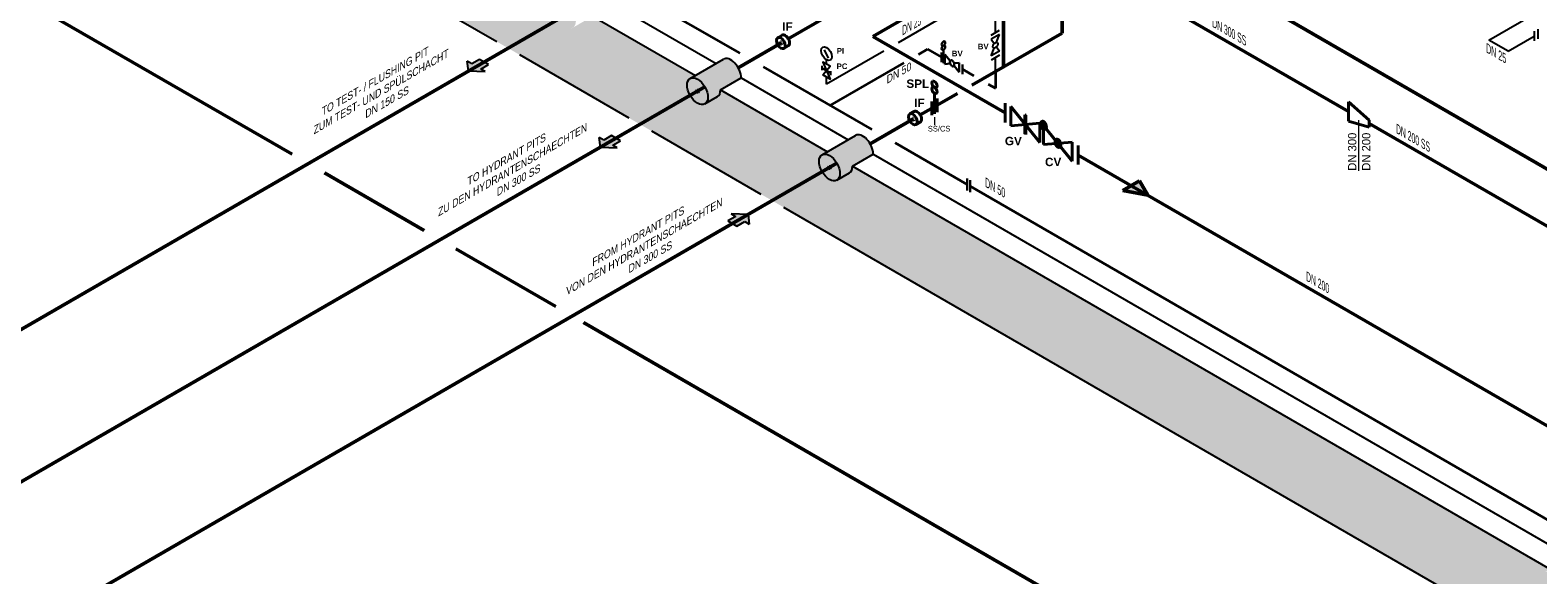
# Model space of a CAD drawing. Header units: millimetres. Extents: x 244 to 2461, y -1517 to 72.
# Tile 4 of 32: x 702 to 1331, y -1155 to -928. Entities that reach past the tile are written whole.
import ezdxf

# ---------------------------------------------------------------- set-up
doc = ezdxf.new("R2010")
doc.units = ezdxf.units.MM
doc.linetypes.add('ACAD_ISO10W100', pattern=[18, 12, -3, 0, -3])
for name, color, linetype, lineweight in [('Achsen', 253, 'ACAD_ISO10W100', 15), ('Armatur-Entleerung', 7, 'Continuous', 30), ('Armaturen-Auslagerung', 7, 'Continuous', 40), ('Armaturen-Einlagerung', 7, 'Continuous', 40), ('Auslagerung', 1, 'Continuous', 50), ('Einlagerung', 5, 'Continuous', 50), ('Entleerung', 74, 'Continuous', 35), ('Pfeile', 1, 'Continuous', 18), ('Stickstoffsystem', 200, 'Continuous', 25), ('Text', 7, 'Continuous', 18), ('Text groß', 7, 'Continuous', 18)]:
    doc.layers.add(name, color=color, linetype=linetype, lineweight=lineweight)
for name, color, linetype in [('ANLAGEN', 7, 'Continuous'), ('DN 025-', 8, 'Continuous'), ('DN 050', 8, 'Continuous'), ('effekte', 7, 'Continuous'), ('Filter', 8, 'Continuous'), ('gebäude', 8, 'Continuous'), ('rohrdurchführung', 7, 'Continuous')]:
    doc.layers.add(name, color=color, linetype=linetype)
doc.styles.add('isotext', font='arial.ttf', dxfattribs={"oblique": 30, "height": 3})

# ---------------------------------------------------------------- blocks, each defined once
blk = doc.blocks.new('FILOU_N2_83_2')
at = {"layer": 'ANLAGEN', "color": 7, "linetype": 'Continuous'}
for p, q in [((0, 0), (6.4952, 12.4102)), ((0, 0), (6.4952, -4.9104)), ((6.4952, 12.4102), (6.4952, 8.0801)), ((6.4952, 8.0801), (12.9904, 11.8301)), ((12.9904, 3.1699), (6.4952, -0.5801)), ((12.9904, 11.8301), (12.9904, 3.1699)), ((6.4952, -0.5801), (6.4952, -4.9103))]:
    blk.add_line(p, q, dxfattribs=at)

msp = doc.modelspace()

# ---------------------------------------------------------------- hatches: boundary and pattern name
at = {"layer": 'Auslagerung'}
for points in [[(886.2502577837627, -941.994306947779), (884.3751831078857, -940.9117315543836), (884.8776478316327, -944.9518357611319), (891.8752220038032, -945.241883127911), (890.0002339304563, -944.1593577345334), (893.2478319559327, -942.2843543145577), (889.4978558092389, -940.1193035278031)], [(941.2902781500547, -973.7717338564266), (939.415203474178, -972.6891584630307), (939.9176681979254, -976.7292626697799), (946.9152423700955, -977.0193100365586), (945.0402542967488, -975.9367846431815), (948.2878523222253, -974.0617812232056), (944.5378761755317, -971.896730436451)], [(1000.080433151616, -1007.714227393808), (1001.955499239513, -1008.796817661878), (1001.453066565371, -1004.756709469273), (994.455494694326, -1004.466606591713), (996.3304741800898, -1005.549146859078), (993.0828612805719, -1007.424124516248), (996.8328202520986, -1009.589205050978)]]:
    msp.add_hatch(color=1, dxfattribs=at).paths.add_polyline_path(points)
at = {"layer": 'effekte', "true_color": 0xc9c8c0}
h = msp.add_hatch(color=9, dxfattribs=at)
edge = h.paths.add_edge_path()
edge.add_line((906.9991178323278, -808.9316157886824), (787.9918579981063, -740.2227422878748))
edge.add_line((787.9918579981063, -740.222742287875), (787.9918579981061, -869.9623724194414))
edge.add_line((787.9918579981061, -869.9623724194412), (1382.826573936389, -1213.390355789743))
edge.add_line((1382.826573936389, -1213.390355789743), (1412.018775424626, -1196.536230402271))
edge.add_line((1412.018775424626, -1196.536230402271), (1401.344040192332, -1190.373169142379))
edge.add_ellipse((1397.01391317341, -1187.873169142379), major_axis=(3.061862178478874, -5.303300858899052), ratio=0.5773502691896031, start_angle=0, end_angle=45.000000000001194, ccw=False)
edge.add_line((1400.075775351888, -1193.176470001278), (1394.239749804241, -1196.54590092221))
edge.add_ellipse((1391.768932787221, -1190.90135998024), major_axis=(3.061862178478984, -5.303300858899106), ratio=0.5773502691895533, start_angle=180.0000000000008, end_angle=360.00000000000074, ccw=False)
edge.add_ellipse((1391.768932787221, -1190.90135998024), major_axis=(3.061862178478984, -5.303300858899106), ratio=0.5773502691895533, start_angle=7.772515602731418e-13, end_angle=180.0000000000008)
edge.add_line((1388.707070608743, -1185.598059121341), (1390.890188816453, -1184.337635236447))
edge.add_line((1390.890188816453, -1184.337635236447), (1346.303971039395, -1158.595770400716))
edge.add_ellipse((1341.973844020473, -1156.095770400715), major_axis=(3.061862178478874, -5.303300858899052), ratio=0.5773502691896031, start_angle=0, end_angle=45.000000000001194, ccw=False)
edge.add_line((1345.035706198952, -1161.399071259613), (1339.199680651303, -1164.768502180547))
edge.add_ellipse((1336.728863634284, -1159.123961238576), major_axis=(3.061862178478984, -5.303300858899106), ratio=0.5773502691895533, start_angle=180.0000000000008, end_angle=360.00000000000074, ccw=False)
edge.add_ellipse((1336.728863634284, -1159.123961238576), major_axis=(3.061862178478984, -5.303300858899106), ratio=0.5773502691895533, start_angle=7.772515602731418e-13, end_angle=180.0000000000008)
edge.add_line((1333.667001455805, -1153.820660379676), (1335.850119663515, -1152.560236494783))
edge.add_line((1335.850119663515, -1152.560236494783), (1044.980056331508, -984.6263271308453))
edge.add_ellipse((1040.649929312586, -982.1263271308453), major_axis=(3.061862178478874, -5.303300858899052), ratio=0.577350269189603, start_angle=0, end_angle=45.000000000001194, ccw=False)
edge.add_line((1043.711791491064, -987.4296279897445), (1037.875765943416, -990.799058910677))
edge.add_ellipse((1035.404948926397, -985.154517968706), major_axis=(3.061862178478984, -5.303300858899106), ratio=0.5773502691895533, start_angle=180.0000000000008, end_angle=360.0000000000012, ccw=False)
edge.add_ellipse((1035.404948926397, -985.154517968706), major_axis=(3.061862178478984, -5.303300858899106), ratio=0.5773502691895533, start_angle=1.245041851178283e-12, end_angle=180.0000000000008)
edge.add_line((1032.343086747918, -979.8512171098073), (1034.526204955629, -978.5907932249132))
edge.add_line((1034.526204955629, -978.5907932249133), (989.9399871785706, -952.8489283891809))
edge.add_ellipse((985.6098601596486, -950.3489283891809), major_axis=(3.061862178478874, -5.303300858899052), ratio=0.5773502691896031, start_angle=0, end_angle=45.000000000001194, ccw=False)
edge.add_line((988.6717223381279, -955.6522292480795), (982.8356967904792, -959.0216601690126))
edge.add_ellipse((980.3648797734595, -953.3771192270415), major_axis=(3.061862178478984, -5.303300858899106), ratio=0.5773502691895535, start_angle=180.0000000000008, end_angle=360.0000000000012, ccw=False)
edge.add_ellipse((980.3648797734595, -953.3771192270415), major_axis=(3.061862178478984, -5.303300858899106), ratio=0.5773502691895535, start_angle=1.245041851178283e-12, end_angle=180.0000000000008)
edge.add_line((977.3030175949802, -948.0738183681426), (979.4861358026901, -946.8133944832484))
edge.add_line((979.4861358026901, -946.8133944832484), (934.8999180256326, -921.0715296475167))
edge.add_ellipse((930.5697910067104, -918.5715296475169), major_axis=(3.061862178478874, -5.303300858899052), ratio=0.577350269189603, start_angle=0, end_angle=45.000000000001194, ccw=False)
edge.add_line((933.6316531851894, -923.8748305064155), (927.7956276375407, -927.2442614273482))
edge.add_ellipse((925.3248106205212, -921.5997204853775), major_axis=(3.061862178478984, -5.303300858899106), ratio=0.5773502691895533, start_angle=180.0000000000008, end_angle=360.0000000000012, ccw=False)
edge.add_ellipse((925.3248106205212, -921.5997204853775), major_axis=(3.061862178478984, -5.303300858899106), ratio=0.5773502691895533, start_angle=1.245041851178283e-12, end_angle=180.0000000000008)
edge.add_line((922.2629484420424, -916.2964196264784), (924.4460666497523, -915.0359957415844))
edge.add_line((924.4460666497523, -915.0359957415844), (906.9991178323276, -904.9629951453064))
edge.add_line((906.9991178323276, -904.9629951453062), (906.9991178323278, -808.9316157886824))
at = {"layer": 'effekte'}
h = msp.add_hatch(color=253, dxfattribs=at)
h.set_gradient(color1=(156, 156, 156), rotation=29.999999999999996, tint=1, name='CURVED')
edge = h.paths.add_edge_path()
edge.add_ellipse((980.3648251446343, -953.3770876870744), major_axis=(3.061862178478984, -5.303300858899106), ratio=0.5773502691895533, start_angle=1.1937117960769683e-12, end_angle=180.0000000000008, ccw=False)
edge.add_line((983.4266873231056, -958.6803885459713), (988.6716677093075, -955.6521977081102))
edge.add_ellipse((985.6098055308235, -950.3488968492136), major_axis=(3.061862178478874, -5.303300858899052), ratio=0.577350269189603, start_angle=0, end_angle=45.00000000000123)
edge.add_line((989.9399325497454, -952.8488968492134), (998.6001865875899, -947.8488968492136))
edge.add_ellipse((994.2700595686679, -945.3488968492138), major_axis=(3.061862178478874, -5.303300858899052), ratio=0.5773502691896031, start_angle=45.00000000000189, end_angle=180)
edge.add_line((991.2081973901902, -940.0455959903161), (977.302962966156, -948.0737868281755))
h = msp.add_hatch(color=255, dxfattribs=at)
edge = h.paths.add_edge_path()
edge.add_ellipse((980.3648797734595, -953.3771192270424), major_axis=(3.061862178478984, -5.303300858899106), ratio=0.5773502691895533, start_angle=106.1175443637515, end_angle=253.8824556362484)
edge.add_line((976.5733665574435, -953.6031594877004), (982.4563929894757, -950.2065925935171))
edge = h.paths.add_edge_path()
edge.add_ellipse((980.3648797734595, -953.3771192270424), major_axis=(3.061862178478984, -5.303300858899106), ratio=0.5773502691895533, start_angle=89.9999999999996, end_angle=106.1175443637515)
edge.add_line((982.4563929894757, -950.2065925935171), (976.5733665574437, -953.6031594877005))
edge.add_ellipse((980.3648797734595, -953.3771192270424), major_axis=(3.061862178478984, -5.303300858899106), ratio=0.5773502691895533, start_angle=253.8824556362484, end_angle=270.0000000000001)
edge.add_line((977.3030175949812, -955.1448861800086), (983.4267419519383, -951.6093522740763))
edge = h.paths.add_edge_path()
edge.add_ellipse((980.3648797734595, -953.3771192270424), major_axis=(3.061862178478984, -5.303300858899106), ratio=0.5773502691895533, start_angle=73.88245563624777, end_angle=89.9999999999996)
edge.add_line((983.4267419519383, -951.6093522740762), (977.3030175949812, -955.1448861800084))
edge.add_ellipse((980.3648797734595, -953.3771192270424), major_axis=(3.061862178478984, -5.303300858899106), ratio=0.5773502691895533, start_angle=270.0000000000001, end_angle=286.1175443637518)
edge.add_line((978.2733665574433, -956.5476458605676), (984.1563929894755, -953.1510789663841))
edge = h.paths.add_edge_path()
edge.add_ellipse((980.3648797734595, -953.3771192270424), major_axis=(3.061862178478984, -5.303300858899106), ratio=0.5773502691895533, start_angle=286.1175443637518, end_angle=433.8824556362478)
edge.add_line((984.1563929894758, -953.1510789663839), (978.2733665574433, -956.5476458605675))
h = msp.add_hatch(color=253, dxfattribs=at)
h.set_gradient(color1=(156, 156, 156), rotation=29.999999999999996, tint=1, name='CURVED')
edge = h.paths.add_edge_path()
edge.add_ellipse((1035.404921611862, -985.1545337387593), major_axis=(3.061862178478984, -5.303300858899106), ratio=0.5773502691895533, start_angle=1.1937117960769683e-12, end_angle=180.0000000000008, ccw=False)
edge.add_line((1038.466783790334, -990.4578345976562), (1043.711764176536, -987.4296437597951))
edge.add_ellipse((1040.649901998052, -982.1263429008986), major_axis=(3.061862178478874, -5.303300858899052), ratio=0.577350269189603, start_angle=0, end_angle=45.00000000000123)
edge.add_line((1044.980029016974, -984.6263429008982), (1053.640283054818, -979.6263429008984))
edge.add_ellipse((1049.310156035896, -977.1263429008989), major_axis=(3.061862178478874, -5.303300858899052), ratio=0.5773502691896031, start_angle=45.00000000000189, end_angle=180)
edge.add_line((1046.248293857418, -971.8230420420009), (1032.343059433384, -979.8512328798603))
h = msp.add_hatch(color=255, dxfattribs=at)
edge = h.paths.add_edge_path()
edge.add_ellipse((1035.404948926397, -985.1545179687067), major_axis=(3.061862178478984, -5.303300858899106), ratio=0.5773502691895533, start_angle=106.1175443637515, end_angle=253.8824556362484)
edge.add_line((1031.613435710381, -985.3805582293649), (1037.496462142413, -981.9839913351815))
edge = h.paths.add_edge_path()
edge.add_ellipse((1035.404948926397, -985.1545179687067), major_axis=(3.061862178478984, -5.303300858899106), ratio=0.5773502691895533, start_angle=89.9999999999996, end_angle=106.1175443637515)
edge.add_line((1037.496462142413, -981.9839913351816), (1031.613435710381, -985.3805582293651))
edge.add_ellipse((1035.404948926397, -985.1545179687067), major_axis=(3.061862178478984, -5.303300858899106), ratio=0.5773502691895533, start_angle=253.8824556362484, end_angle=270.0000000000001)
edge.add_line((1032.343086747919, -986.9222849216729), (1038.466811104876, -983.3867510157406))
edge = h.paths.add_edge_path()
edge.add_ellipse((1035.404948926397, -985.1545179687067), major_axis=(3.061862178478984, -5.303300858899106), ratio=0.5773502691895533, start_angle=73.88245563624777, end_angle=89.9999999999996)
edge.add_line((1038.466811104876, -983.3867510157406), (1032.343086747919, -986.9222849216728))
edge.add_ellipse((1035.404948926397, -985.1545179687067), major_axis=(3.061862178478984, -5.303300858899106), ratio=0.5773502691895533, start_angle=270.0000000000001, end_angle=286.1175443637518)
edge.add_line((1033.313435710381, -988.325044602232), (1039.196462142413, -984.9284777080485))
edge = h.paths.add_edge_path()
edge.add_ellipse((1035.404948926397, -985.1545179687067), major_axis=(3.061862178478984, -5.303300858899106), ratio=0.5773502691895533, start_angle=286.1175443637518, end_angle=433.8824556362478)
edge.add_line((1039.196462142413, -984.9284777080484), (1033.313435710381, -988.325044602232))
at = {"layer": 'Einlagerung'}
h = msp.add_hatch(color=256, dxfattribs=at)
h.paths.add_polyline_path([(1168.167783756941, -996.7808793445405), (1164.703682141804, -990.7808793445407), (1161.239580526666, -992.7808793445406)])
h.paths.add_polyline_path([(1157.775478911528, -994.7808793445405), (1168.167783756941, -996.7808793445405), (1161.239580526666, -992.7808793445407)])

# ---------------------------------------------------------------- linework, layer by layer
at = {"layer": 'Achsen'}
for p, q in [((1014.280681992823, -932.7958216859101), (1016.012732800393, -933.7958216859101)), ((1015.146707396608, -932.2958216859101), (1015.146707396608, -934.2958216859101)), ((979.4988543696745, -952.8771192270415), (981.2309051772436, -953.8771192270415)), ((980.364879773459, -952.3771192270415), (980.364879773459, -954.3771192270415)), ((1069.320751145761, -964.5732204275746), (1071.05280195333, -965.5732204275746)), ((1070.186776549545, -964.0732204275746), (1070.186776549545, -966.0732204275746)), ((1034.538923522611, -984.6545179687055), (1036.27097433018, -985.6545179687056)), ((1035.404948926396, -984.1545179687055), (1035.404948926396, -986.1545179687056))]:
    msp.add_line(p, q, dxfattribs=at)
at = {"layer": 'Armatur-Entleerung'}
for p, q in [((1082.910789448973, -936.108814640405), (1082.910789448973, -941.6846921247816)), ((1082.151393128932, -937.2448323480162), (1082.151393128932, -941.2448323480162)), ((1085.738145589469, -940.780036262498), (1083.542874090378, -938.049145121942)), ((1083.542874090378, -938.049145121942), (1083.542874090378, -942.049145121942)), ((1083.542874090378, -942.049145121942), (1085.737729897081, -941.8537696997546)), ((1087.347706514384, -941.7099401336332), (1089.542839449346, -941.5132483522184)), ((1089.542839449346, -945.5132483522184), (1087.347845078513, -942.7833964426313)), ((1089.542839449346, -941.5132483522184), (1089.542839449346, -945.5132483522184)), ((1090.807008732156, -942.2421543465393), (1090.807008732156, -946.2421543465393)), ((1092.815410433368, -989.8188487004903), (1092.81541043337, -994.8188487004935)), ((1093.992554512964, -990.4998692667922), (1093.992554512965, -995.4998692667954))]:
    msp.add_line(p, q, dxfattribs=at)
msp.add_lwpolyline([(1086.001763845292, -940.510806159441, -0.1593), (1086.318244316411, -940.4904372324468, -0.1064), (1086.668811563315, -940.6667600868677, -0.0713), (1087.000256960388, -941.0128239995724, -0.0576), (1087.262073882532, -941.4760438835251, -0.0576), (1087.414355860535, -941.9858905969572, -0.0713), (1087.433893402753, -942.4646989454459, -0.1064), (1087.317845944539, -942.8395841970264, -0.1593), (1087.083811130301, -943.0534579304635, -0.1593), (1086.767330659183, -943.0738268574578, -0.1064), (1086.41676341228, -942.8975040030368, -0.0713), (1086.085318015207, -942.5514400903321, -0.0576), (1085.823501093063, -942.0882202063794, -0.0576), (1085.67121911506, -941.5783734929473, -0.0713), (1085.651681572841, -941.0995651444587, -0.1064), (1085.767729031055, -940.7246798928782, -0.1593)], format="xyb", close=True, dxfattribs=at)
at = {"layer": 'Armatur-Entleerung', "extrusion": (0, 0, -1)}
for centre in [(1082.910789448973, -933.5447548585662), (1082.910789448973, -935.2541280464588)]:
    msp.add_ellipse(centre, major_axis=(-0.5233865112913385, -0.9065320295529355), ratio=0.5773502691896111, dxfattribs=at)
at = {"layer": 'Armaturen-Auslagerung'}
for p, q in [((1015.675910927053, -930.0045569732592), (1013.802326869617, -931.0862712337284)), ((1018.210450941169, -934.5126974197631), (1016.413977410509, -935.5498919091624)), ((1079.173326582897, -954.2369032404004), (1079.173326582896, -962.7716333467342)), ((1070.71598007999, -961.7819557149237), (1068.842396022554, -962.8636699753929)), ((1078.090794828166, -963.3966333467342), (1078.090794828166, -957.6230333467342)), ((1080.255858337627, -962.1466333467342), (1080.255858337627, -956.3730333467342)), ((1260.453707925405, -965.422935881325), (1251.793397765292, -957.8662784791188)), ((1251.793397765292, -957.8662784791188), (1251.793397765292, -965.866278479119)), ((1251.793397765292, -958.9795284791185), (1251.793397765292, -964.7530284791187)), ((1073.250520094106, -966.2900961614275), (1071.454046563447, -967.3272906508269)), ((1251.793397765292, -965.866278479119), (1260.453707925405, -968.3096858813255)), ((1260.453707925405, -965.422935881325), (1260.453707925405, -968.3096858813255))]:
    msp.add_line(p, q, dxfattribs=at)
for centre in [(1016.943181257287, -932.2586270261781), (1071.983250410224, -964.0360257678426)]:
    msp.add_ellipse(centre, major_axis=(1.31275905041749, -2.229115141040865), ratio=0.5736040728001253, start_param=6.24822871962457, end_param=9.449833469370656, dxfattribs=at)
for centre, major_axis, ratio in [((1015.146707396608, -933.2958216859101), (1.31275905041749, -2.229115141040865), 0.5736040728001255), ((1079.173326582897, -950.536671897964), (-0.7554430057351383, 1.308465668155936), 0.5773502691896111), ((1079.173326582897, -953.0039384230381), (-0.7554430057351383, 1.308465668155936), 0.5773502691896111), ((1070.186776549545, -965.0732204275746), (1.31275905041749, -2.229115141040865), 0.5736040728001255)]:
    msp.add_ellipse(centre, major_axis=major_axis, ratio=ratio, dxfattribs=at)
at = {"layer": 'Armaturen-Einlagerung'}
for p, q in [((1108.672890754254, -958.4322192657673), (1108.672890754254, -966.4322192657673)), ((1111.072891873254, -967.8180350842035), (1111.072891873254, -959.8178965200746)), ((1111.072891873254, -959.8178965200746), (1123.072822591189, -974.7462415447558)), ((1123.072822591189, -966.7461029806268), (1111.072891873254, -967.8180350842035)), ((1116.8730477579, -971.1667143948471), (1116.8730477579, -963.1667143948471)), ((1116.8730477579, -963.1667143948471), (1117.272943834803, -963.3975622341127)), ((1116.97295249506, -963.2243570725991), (1116.97295249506, -971.2243570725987)), ((1117.072857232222, -963.2819997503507), (1117.072857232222, -971.2821383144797)), ((1117.172900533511, -963.3399195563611), (1117.172900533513, -971.3399195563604)), ((1117.272943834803, -963.3975622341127), (1117.272943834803, -971.3975622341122)), ((1123.072822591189, -974.7462415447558), (1123.072822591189, -966.7461029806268)), ((1123.458823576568, -966.9689731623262), (1125.858892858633, -968.3546144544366)), ((1123.463119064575, -966.8378914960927), (1125.854735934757, -968.2186830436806)), ((1123.463119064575, -967.104627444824), (1125.854735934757, -968.4854189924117)), ((1123.475589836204, -966.7120752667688), (1125.842126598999, -968.0783175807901)), ((1123.475589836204, -967.2451314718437), (1125.842126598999, -968.6113737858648)), ((1123.497067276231, -966.5906930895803), (1125.8207877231, -967.9324095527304)), ((1123.497067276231, -967.3910394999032), (1125.8207877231, -968.7327559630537)), ((1123.527551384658, -966.4751306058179), (1125.790303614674, -967.7815132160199)), ((1123.527551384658, -967.5416587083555), (1125.790303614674, -968.8481798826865)), ((1123.568012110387, -966.3652492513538), (1125.749704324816, -967.6249357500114)), ((1123.568012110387, -967.6985133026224), (1125.749704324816, -968.95819980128)), ((1123.619557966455, -967.861603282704), (1125.698158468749, -969.0617072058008)), ((1123.619696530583, -966.2616032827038), (1125.69801990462, -967.4615686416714)), ((1123.684128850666, -966.1657169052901), (1125.633726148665, -967.2914118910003)), ((1123.684128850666, -968.0320371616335), (1125.633726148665, -969.157732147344)), ((1123.764634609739, -966.078560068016), (1125.553220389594, -967.1112785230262)), ((1123.865232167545, -966.0034583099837), (1125.452484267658, -966.9199214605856)), ((1123.995621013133, -965.9453999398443), (1125.322233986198, -966.7112438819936)), ((1124.179218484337, -965.9182413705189), (1125.092910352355, -966.4457550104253)), ((1124.6588582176, -967.6617938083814), (1136.658788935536, -982.5901388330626)), ((1124.6588582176, -975.6619323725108), (1124.6588582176, -967.6617938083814)), ((1123.764634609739, -968.2121705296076), (1125.553220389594, -969.2448889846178)), ((1123.865093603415, -968.4032504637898), (1125.452761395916, -969.3198521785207)), ((1123.995343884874, -968.6117894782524), (1125.322372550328, -969.3779105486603)), ((1124.178941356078, -968.8510897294), (1125.138913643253, -969.4053462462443)), ((1129.458858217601, -974.4331456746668), (1131.858788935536, -975.8187869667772)), ((1129.463015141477, -974.3020640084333), (1131.85463201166, -975.6828555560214)), ((1129.475624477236, -974.1761092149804), (1131.842022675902, -975.5423515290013)), ((1129.496963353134, -974.0551427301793), (1131.820683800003, -975.3968591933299)), ((1129.52744746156, -973.9393031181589), (1131.790199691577, -975.2456857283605)), ((1129.56790818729, -973.8294217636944), (1131.749738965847, -975.089108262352)), ((1129.619592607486, -973.7259143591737), (1131.698054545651, -974.925741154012)), ((1129.684163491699, -973.6298894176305), (1131.63348366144, -974.7553072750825)), ((1129.764392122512, -973.5428711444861), (1131.553255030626, -974.5757281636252)), ((1129.865128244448, -973.4676308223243), (1131.45251890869, -974.3840939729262)), ((1129.995517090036, -973.4097110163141), (1131.322130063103, -974.1755549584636)), ((1130.17925312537, -973.3824138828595), (1131.138394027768, -973.936254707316)), ((1136.658788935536, -974.5900002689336), (1124.6588582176, -975.6619323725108)), ((1129.463015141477, -974.5687999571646), (1131.85463201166, -975.9495915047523)), ((1129.475624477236, -974.7095811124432), (1131.842022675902, -976.0758234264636)), ((1129.496963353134, -974.8550734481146), (1131.820683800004, -976.1967899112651)), ((1129.52744746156, -975.0059697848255), (1131.790199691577, -976.3123523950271)), ((1129.56790818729, -975.1628243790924), (1131.749738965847, -976.42251087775)), ((1129.619592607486, -975.3259143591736), (1131.698054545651, -976.5258797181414)), ((1129.684163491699, -975.4966253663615), (1131.63348366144, -976.6220432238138)), ((1129.764392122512, -975.6762044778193), (1131.553255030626, -976.7090614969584)), ((1129.864989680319, -975.8675615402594), (1131.452657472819, -976.7841632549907)), ((1129.995239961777, -976.075961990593), (1131.322407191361, -976.8422216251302)), ((1130.178837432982, -976.3152622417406), (1131.092944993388, -976.8430530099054)), ((1136.658788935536, -982.5901388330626), (1136.658788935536, -974.5900002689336)), ((1139.058790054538, -975.9756055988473), (1139.058790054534, -983.9755264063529))]:
    msp.add_line(p, q, dxfattribs=at)
for points in [[(1125.38015379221, -969.3568488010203, -0.1593), (1124.95836458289, -969.3840073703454, -0.1064), (1124.490849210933, -969.1488640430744, -0.0713), (1124.048968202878, -968.6874454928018, -0.0576), (1123.699925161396, -968.0698651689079, -0.0576), (1123.496790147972, -967.3900695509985, -0.0713), (1123.47074009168, -966.7517046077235, -0.1064), (1123.62551622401, -966.2517652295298, -0.1593), (1123.937562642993, -965.9666002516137, -0.1593), (1124.359490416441, -965.9394416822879, -0.1064), (1124.8270057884, -966.1745850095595, -0.0713), (1125.268886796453, -966.6360035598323, -0.0576), (1125.617929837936, -967.2535838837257, -0.0576), (1125.820926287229, -967.933379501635, -0.0713), (1125.84711490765, -968.5717444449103, -0.1064), (1125.692338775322, -969.0716838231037, -0.1593)], [(1131.380188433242, -976.8211598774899, -0.1593), (1130.958260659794, -976.848179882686, -0.1064), (1130.490745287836, -976.6131751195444, -0.0713), (1130.048864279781, -976.1516180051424, -0.0576), (1129.6998212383, -975.5340376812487, -0.0576), (1129.496824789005, -974.8542420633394, -0.0713), (1129.470636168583, -974.2158771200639, -0.1064), (1129.625412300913, -973.7160763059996, -0.1593), (1129.937458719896, -973.4307727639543, -0.1593), (1130.359386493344, -973.403752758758, -0.1064), (1130.826901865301, -973.6387575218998, -0.0713), (1131.268782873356, -974.1003146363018, -0.0576), (1131.617825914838, -974.7178949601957, -0.0576), (1131.820822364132, -975.3976905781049, -0.0713), (1131.847010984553, -976.0360555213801, -0.1064), (1131.692234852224, -976.5358563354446, -0.1593)]]:
    msp.add_lwpolyline(points, format="xyb", close=True, dxfattribs=at)
at = {"layer": 'Auslagerung'}
for p, q in [((1132.44766173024, -869.0985378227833), (1411.857900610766, -1030.413935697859)), ((1251.793397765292, -961.866278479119), (1139.137357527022, -896.8242833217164)), ((1066.855007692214, -903.4420205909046), (1018.228293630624, -931.5166670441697)), ((928.386672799, -919.8319535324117), (614.4983403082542, -1101.055466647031)), ((1132.447661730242, -923.422351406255), (1132.447661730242, -929.1268816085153)), ((1132.447661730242, -929.1268816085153), (1094.717007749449, -950.9106848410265)), ((1015.146707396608, -933.2958216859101), (997.3319763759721, -943.5811614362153)), ((983.4267419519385, -951.6093522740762), (444.0108666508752, -1263.041253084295)), ((1088.717007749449, -954.3747864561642), (1080.255858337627, -959.2598333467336)), ((1077.949989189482, -960.5911275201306), (1073.268362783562, -963.2940657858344)), ((1070.186776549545, -965.0732204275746), (1052.372045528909, -975.3585601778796)), ((1359.371099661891, -1023.976293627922), (1260.453707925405, -966.8663108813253)), ((1038.466838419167, -983.386798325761), (662.6847823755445, -1200.344669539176))]:
    msp.add_line(p, q, dxfattribs=at)
at = {"layer": 'DN 025-', "color": 74}
for p, q in [((1310.36856669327, -932.1154912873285), (1339.534247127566, -915.150875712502)), ((1318.3648893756, -936.7321703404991), (1329.270536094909, -930.4295445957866)), ((1318.3648893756, -936.7321703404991), (1310.36856669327, -932.1154912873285))]:
    msp.add_line(p, q, dxfattribs=at)
at = {"layer": 'DN 025-', "lineweight": -3}
msp.add_line((1329.270536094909, -928.4295445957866), (1329.270536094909, -932.4295445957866), dxfattribs=at)
at = {"layer": 'DN 025-'}
for p, q in [((1035.007439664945, -939.6307146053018), (1033.357019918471, -936.1759239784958)), ((1036.004043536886, -946.681296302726), (1036.004043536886, -944.9664064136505))]:
    msp.add_line(p, q, dxfattribs=at)
for points in [[(1032.354691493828, -944.5743419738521), (1032.354691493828, -942.8594520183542)], [(1032.686839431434, -946.5776959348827), (1035.67189554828, -942.9630524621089), (1032.68683942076, -941.2396294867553), (1035.671895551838, -948.3011188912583), (1032.686839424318, -946.5776959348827)]]:
    msp.add_lwpolyline(points, dxfattribs=at)
msp.add_lwpolyline([(1032.354691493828, -943.7168969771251), (1036.004043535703, -945.8238513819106)], close=True, dxfattribs=at)
msp.add_ellipse((1034.179367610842, -937.7367870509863), major_axis=(1.619276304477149, -2.749593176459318), ratio=0.5736040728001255, dxfattribs=at)
at = {"layer": 'DN 050'}
for p, q in [((1102.836243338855, -930.0116032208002), (1106.300344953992, -928.0116032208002)), ((1106.300344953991, -929.7436548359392), (1102.836243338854, -931.7436548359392)), ((1105.032959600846, -933.0102612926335), (1106.300344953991, -929.7436548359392)), ((1102.836224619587, -938.6718288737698), (1104.102848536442, -935.405982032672)), ((1106.300326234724, -936.6718288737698), (1102.836224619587, -938.6718288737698)), ((1102.836243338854, -931.7436548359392), (1104.102871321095, -933.5467680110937)), ((1105.032419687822, -934.8691338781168), (1106.300326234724, -936.6718288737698)), ((1106.300326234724, -938.4038804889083), (1102.836224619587, -940.4038804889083))]:
    msp.add_line(p, q, dxfattribs=at)
msp.add_lwpolyline([(1105.397928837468, -933.1039463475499, -0.1593), (1105.573809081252, -933.3678420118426, -0.1064), (1105.596392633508, -933.7596035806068, -0.0713), (1105.462415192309, -934.2196756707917, -0.0576), (1105.19216346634, -934.6780257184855, -0.0576), (1104.826764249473, -935.0648291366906, -0.0713), (1104.421872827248, -935.3211533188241, -0.1064), (1104.039188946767, -935.4080958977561, -0.1593), (1103.73695145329, -935.3123526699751, -0.1593), (1103.561071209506, -935.0484570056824, -0.1064), (1103.53848765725, -934.6566954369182, -0.0713), (1103.672465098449, -934.1966233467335, -0.0576), (1103.942716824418, -933.7382732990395, -0.0576), (1104.308116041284, -933.3514698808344, -0.0713), (1104.713007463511, -933.0951456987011, -0.1064), (1105.095691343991, -933.008203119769, -0.1593)], format="xyb", close=True, dxfattribs=at)
at = {"layer": 'Einlagerung'}
for p, q in [((526.561339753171, -815.5625440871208), (811.4037184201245, -979.6356001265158)), ((1107.911376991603, -899.1018485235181), (1053.446423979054, -930.5472038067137)), ((1107.911376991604, -943.2929122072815), (1107.911376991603, -899.1018485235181)), ((1108.672890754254, -962.4322192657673), (1053.446423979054, -930.5472038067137)), ((1349.917010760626, -1101.709511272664), (1139.058790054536, -979.9754930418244)), ((824.8037184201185, -987.3720937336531), (866.4437875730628, -1011.41299886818)), ((1157.775478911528, -994.7808793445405), (1164.703682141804, -990.7808793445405)), ((1161.239580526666, -992.7808793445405), (1168.167783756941, -996.7808793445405)), ((1164.703682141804, -990.7808793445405), (1168.167783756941, -996.7808793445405)), ((1168.167783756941, -996.7808793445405), (1157.775478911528, -994.7808793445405)), ((879.6126643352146, -1019.016053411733), (921.2527334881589, -1043.05695854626)), ((932.8839113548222, -1049.772222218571), (1229.507771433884, -1221.028087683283))]:
    msp.add_line(p, q, dxfattribs=at)
at = {"layer": 'Entleerung', "color": 74}
for p, q in [((952.6579003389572, -911.3990145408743), (998.0332759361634, -937.5961235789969)), ((1072.511289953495, -938.0902076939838), (1076.331407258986, -935.8846619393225)), ((1076.331407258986, -935.8846619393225), (1082.151393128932, -939.2448323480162)), ((1035.700442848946, -959.3429601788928), (1066.511289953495, -941.5543093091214)), ((1007.698364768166, -943.1761850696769), (1053.073740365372, -969.3732941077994)), ((1090.807008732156, -944.2421543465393), (1095.53712505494, -946.9730882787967)), ((1104.568294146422, -945.2230419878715), (1104.568294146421, -952.1872361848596)), ((1101.537125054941, -950.4371898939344), (1104.568294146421, -952.1872361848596)), ((1062.738829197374, -974.9533555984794), (1092.815410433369, -992.3178284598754)), ((1093.992554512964, -992.9974431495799), (1354.399819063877, -1143.341487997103))]:
    msp.add_line(p, q, dxfattribs=at)
at = {"layer": 'Filter'}
msp.add_line((1330.770574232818, -927.5592221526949), (1330.770574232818, -931.5592221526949), dxfattribs=at)
at = {"layer": 'gebäude'}
for p, q in [((787.9918579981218, -869.9623724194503), (896.677589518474, -932.7121087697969)), ((943.5601720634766, -916.0715296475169), (988.1463898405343, -941.8133944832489)), ((934.8999180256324, -921.0715296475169), (979.4861358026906, -946.8133944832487)), ((906.077589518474, -938.1392013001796), (951.7176586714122, -964.4895075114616)), ((998.600241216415, -947.8489283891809), (1043.186458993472, -973.5907932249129)), ((989.9399871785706, -952.8489283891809), (1034.526204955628, -978.5907932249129)), ((961.1176586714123, -969.916600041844), (1006.757782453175, -996.2669377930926)), ((1053.640310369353, -979.6263271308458), (1344.51037370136, -1147.560236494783)), ((1044.980056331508, -984.6263271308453), (1335.850119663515, -1152.560236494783)), ((1016.157782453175, -1001.694030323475), (1308.081642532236, -1170.236349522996))]:
    msp.add_line(p, q, dxfattribs=at)
at = {"layer": 'rohrdurchführung'}
for p, q in [((977.3030175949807, -948.0738183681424), (991.2082520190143, -940.0456275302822)), ((989.9399871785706, -952.8489283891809), (998.6002412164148, -947.8489283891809)), ((983.4267419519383, -958.6804200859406), (988.6717223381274, -955.65222924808)), ((1032.343086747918, -979.8512171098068), (1046.248321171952, -971.8230262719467)), ((1044.980056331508, -984.6263271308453), (1053.640310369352, -979.6263271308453)), ((1038.466811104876, -990.4578188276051), (1043.711791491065, -987.4296279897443))]:
    msp.add_line(p, q, dxfattribs=at)
for centre, start_param, end_param in [((994.2701141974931, -945.3489283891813), 0.7853981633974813, 3.141592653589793), ((985.6098601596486, -950.3489283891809), 0, 0.7853981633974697), ((1049.31018335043, -977.1263271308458), 0.7853981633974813, 3.141592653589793), ((1040.649929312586, -982.1263271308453), 0, 0.7853981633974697)]:
    msp.add_ellipse(centre, major_axis=(3.061862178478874, -5.303300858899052), ratio=0.577350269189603, start_param=start_param, end_param=end_param, dxfattribs=at)
for centre, major_axis in [((980.3648797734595, -953.3771192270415), (3.061862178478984, -5.303300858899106)), ((1035.404948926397, -985.154517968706), (3.061862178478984, -5.303300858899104))]:
    msp.add_ellipse(centre, major_axis=major_axis, ratio=0.5773502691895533, dxfattribs=at)
at = {"layer": 'Stickstoffsystem'}
for p, q in [((1092.102695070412, -916.9699409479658), (1064.016304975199, -933.1856258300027)), ((1104.568294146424, -929.0116032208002), (1104.568294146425, -924.1677663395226)), ((1058.016304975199, -936.6497274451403), (1034.178952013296, -950.412229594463)), ((1034.179367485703, -942.1013410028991), (1034.179367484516, -940.3206396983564)), ((1104.568294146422, -945.2230419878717), (1104.568275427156, -939.4038804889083)), ((1034.178952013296, -950.412229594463), (1034.179367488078, -947.4394074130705))]:
    msp.add_line(p, q, dxfattribs=at)
at = {"layer": 'Text'}
for p, q in [((1079.173326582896, -964.2653064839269), (1079.173326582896, -967.6004640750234)), ((1256.188622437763, -986.5088122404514), (1256.188622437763, -965.4600954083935))]:
    msp.add_line(p, q, dxfattribs=at)

# ---------------------------------------------------------------- block references
at = {"layer": 'Pfeile', "yscale": 0.5, "zscale": 0.5}
for p, xscale, rotation in [((884.8776478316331, -944.9518357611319), -0.4999999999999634, 239.9999879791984), ((939.9176681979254, -976.7292626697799), -0.4999999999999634, 239.9999879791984), ((1001.453066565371, -1004.756709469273), -0.5000000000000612, 59.99953345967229)]:
    msp.add_blockref('FILOU_N2_83_2', p, dxfattribs=dict(at, xscale=xscale, rotation=rotation))

# ---------------------------------------------------------------- texts
at = {"layer": 'Stickstoffsystem', "insert": (1073.733357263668, -925.6562620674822), "char_height": 3.5, "attachment_point": 9, "rotation": 29.99999999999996}
msp.add_mtext('\\W0.7;\\Q30;DN 25 ', dxfattribs=at)
at = {"layer": 'Text'}
for s, insert, char_height, width, attachment_point in [('{\\fArial|b1|i0|c0|p34;IF}', (1015.699116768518, -924.6832934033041), 3.5, 5.46291058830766, 1), ('{\\fArial|b1|i0|c0|p34;PI}', (1038.420846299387, -935.3889849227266), 2.34180516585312, 5.46291058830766, 1), ('{\\fArial|b1|i0|c0|p34;BV}', (1086.411561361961, -936.5252832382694), 2.34180516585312, 5.46291058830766, 1), ('{\\fArial|b1|i0|c0|p34;BV}', (1097.219051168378, -933.5774085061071), 2.34180516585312, 5.46291058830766, 1), ('{\\fArial|b1|i0|c0|p34;PC}', (1038.360224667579, -941.8266206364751), 2.34180516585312, 5.46291058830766, 1), ('{\\fArial|b1|i0|c0|p34;SPL}', (1067.467448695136, -948.5025137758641), 3.5, 5.46291058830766, 1), ('{\\fArial|b1|i0|c0|p34;IF}', (1070.739185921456, -956.4606921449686), 3.5, 5.46291058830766, 1), ('SS/CS  ', (1085.82297727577, -967.8304682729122), 2.34180516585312, 11.73754248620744, 3), ('{\\fArial|b1|i0|c0|p34;GV}', (1108.542051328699, -972.4104603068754), 3.5, 5.46291058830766, 1), ('{\\fArial|b1|i0|c0|p34;CV}', (1125.27969313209, -981.119672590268), 3.5, 5.46291058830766, 1)]:
    msp.add_mtext(s, dxfattribs=dict(at, insert=insert, char_height=char_height, width=width, attachment_point=attachment_point))
at = {"layer": 'Text', "insert": (1251.597004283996, -986.5483396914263), "char_height": 3.5, "width": 19.23349348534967, "attachment_point": 1, "rotation": 90}
msp.add_mtext('DN 300\\PDN 200', dxfattribs=at)
at = {"layer": 'Text groß', "style": 'isotext', "oblique": 30}
msp.add_text('DN 50', height=3, rotation=29.99999999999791, dxfattribs=at).set_placement((1059.254156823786, -950.392990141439))
at = {"layer": 'Text groß', "char_height": 3.5, "attachment_point": 9, "rotation": 330}
for s, insert in [('{\\Q-30;\\W0.7;DN 300 SS}', (1209.172275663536, -934.7329795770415)), ('\\W0.7;\\Q330;{\\fArial|b0|i0|c0|p34;DN 25}', (1317.548921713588, -942.0317793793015)), ('{\\Q-30;\\W0.7;DN 200 SS}', (1285.785289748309, -979.0068103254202)), ('\\W0.7;\\Q330;{\\fArial|b0|i0|c0|p34;DN 50}', (1108.652178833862, -998.0634584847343)), ('\\W0.7;\\Q330;DN 200', (1243.710500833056, -1037.909043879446))]:
    msp.add_mtext(s, dxfattribs=dict(at, insert=insert))
at = {"layer": 'Text groß', "char_height": 3, "attachment_point": 2, "rotation": 29.999999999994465, "style": 'isotext'}
for s, insert, width in [('TO TEST- / FLUSHING PIT {\\L\\P}ZUM TEST- UND SPÜLSCHACHT \\PDN 150 SS', (844.4528868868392, -948.2898533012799), 79.83181423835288), ('TO HYDRANT PITS\\PZU DEN HYDRANTENSCHAECHTEN    \\PDN 300 SS', (899.3015483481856, -980.8094669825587), 80.47134605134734), ('FROM HYDRANT PITS\\PVON DEN HYDRANTENSCHAECHTEN    \\PDN 300 SS', (954.2124028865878, -1012.872447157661), 80.47134605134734)]:
    msp.add_mtext(s, dxfattribs=dict(at, insert=insert, width=width))

doc.saveas('drawing.dxf')
